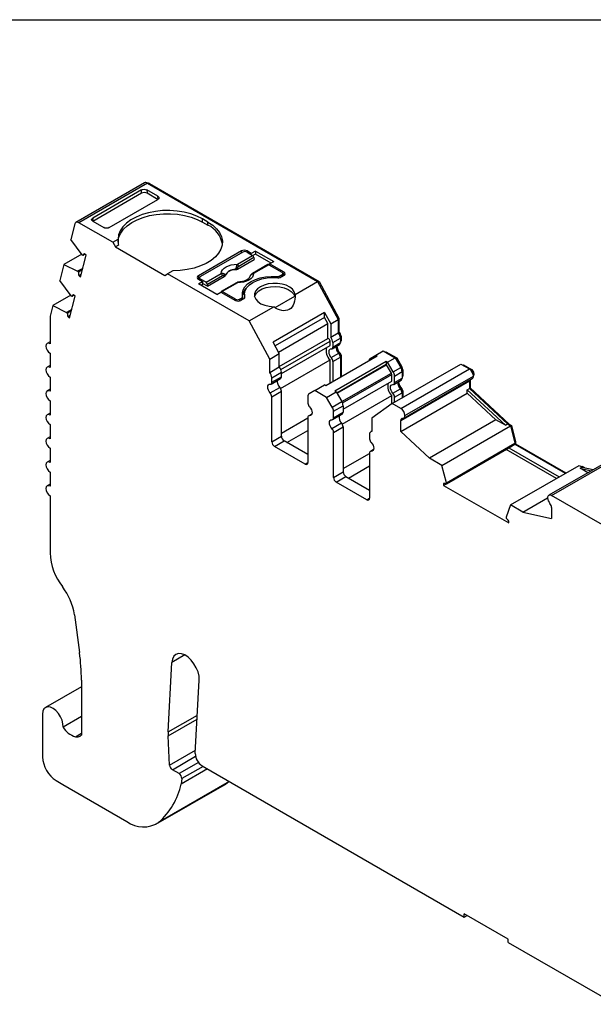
# Model space of a CAD drawing. Header units: millimetres. Extents: x 6 to 273, y 6 to 210.
# Tile 4 of 5: x 203 to 232, y 159 to 210. Entities that reach past the tile are written whole.
import ezdxf

# ---------------------------------------------------------------- set-up
doc = ezdxf.new("R2010")
doc.units = ezdxf.units.MM
doc.linetypes.add('SLD-Solid', pattern=[0])
doc.layers.add('TEXT', color=140, linetype='SLD-Solid', lineweight=25)

msp = doc.modelspace()

# ---------------------------------------------------------------- linework, layer by layer
for p, q in [((209.322, 201.135), (205.787, 199.094)), ((209.472, 201.12), (205.937, 199.079)), ((209.472, 201.12), (218.254, 196.051)), ((206.651, 199.157), (209.173, 200.613)), ((209.161, 200.769), (206.652, 199.32)), ((209.173, 200.613), (209.161, 200.769)), ((210.016, 200.439), (209.444, 200.769)), ((209.444, 200.769), (209.457, 200.613)), ((209.457, 200.613), (210.028, 200.283)), ((209.543, 201.079), (209.578, 201.1)), ((209.578, 201.1), (218.328, 196.049)), ((207.506, 198.827), (210.015, 200.275)), ((210.028, 200.283), (210.016, 200.439)), ((206.652, 199.32), (206.639, 199.15)), ((206.651, 199.157), (207.223, 198.827)), ((212.597, 199.112), (212.314, 199.276)), ((212.314, 199.112), (212.314, 199.276)), ((212.314, 199.112), (212.597, 198.949)), ((212.597, 198.949), (212.597, 199.112)), ((205.732, 199.016), (205.519, 198.22)), ((207.683, 198.072), (205.937, 199.079)), ((206.105, 197.425), (205.519, 198.22)), ((207.683, 198.072), (207.961, 198.232)), ((207.683, 198.072), (207.824, 197.827)), ((207.976, 197.914), (207.824, 197.827)), ((207.824, 197.827), (210.37, 196.357)), ((214.329, 197.622), (212.102, 196.337)), ((214.329, 197.52), (214.329, 197.622)), ((214.831, 197.496), (214.612, 197.622)), ((214.612, 197.622), (214.612, 197.561)), ((215.043, 197.618), (214.831, 197.496)), ((215.043, 197.618), (215.991, 197.071)), ((215.043, 197.618), (215.043, 197.455)), ((206.086, 197.45), (205.171, 196.922)), ((206.017, 196.277), (206.319, 197.404)), ((206.146, 197.389), (206.105, 197.425)), ((206.261, 197.455), (206.146, 197.389)), ((206.319, 197.404), (206.235, 197.479)), ((214.4, 197.561), (212.208, 196.296)), ((214.113, 196.687), (214.978, 197.187)), ((214.114, 196.94), (214.901, 197.395)), ((214.971, 197.279), (214.184, 196.825)), ((214.612, 197.561), (214.901, 197.395)), ((214.831, 197.435), (214.831, 197.496)), ((215.043, 197.455), (214.918, 197.383)), ((214.971, 197.279), (214.978, 197.187)), ((215.85, 196.99), (215.043, 197.455)), ((215.779, 196.949), (215.991, 197.071)), ((205.171, 196.922), (204.951, 196.103)), ((205.171, 196.922), (205.876, 196.572)), ((206.136, 196.722), (205.876, 196.572)), ((205.876, 196.572), (205.917, 196.535)), ((206.117, 196.651), (205.917, 196.535)), ((210.789, 196.599), (210.511, 196.439)), ((215.688, 196.916), (214.9, 196.462)), ((215.738, 196.912), (214.95, 196.457)), ((215.738, 196.912), (216.415, 196.52)), ((216.521, 196.52), (215.779, 196.949)), ((215.779, 196.888), (215.779, 196.949)), ((205.538, 195.308), (204.951, 196.103)), ((204.951, 196.103), (204.951, 196.103)), ((205.933, 196.352), (206.056, 196.423)), ((205.933, 196.352), (206.017, 196.277)), ((210.37, 196.357), (210.511, 196.439)), ((214.718, 194.01), (210.511, 196.439)), ((212.102, 196.337), (212.102, 196.173)), ((212.164, 196.209), (212.102, 196.173)), ((212.102, 196.173), (212.321, 196.047)), ((212.109, 195.924), (212.321, 196.047)), ((212.164, 196.235), (212.164, 196.137)), ((212.497, 196.007), (212.208, 196.173)), ((212.208, 196.173), (212.208, 196.112)), ((212.321, 196.047), (212.321, 195.884)), ((212.497, 196.007), (213.284, 196.461)), ((213.354, 196.346), (212.567, 195.891)), ((212.574, 195.799), (213.439, 196.298)), ((216.14, 196.248), (216.14, 196.304)), ((216.309, 196.337), (216.415, 196.398)), ((216.309, 196.337), (216.309, 196.249)), ((216.521, 196.357), (216.38, 196.275)), ((216.415, 196.296), (216.415, 196.398)), ((216.459, 196.321), (216.459, 196.459)), ((216.521, 196.357), (216.459, 196.393)), ((216.521, 196.357), (216.521, 196.52)), ((217.092, 195.38), (218.254, 196.051)), ((218.254, 196.051), (219.315, 194.082)), ((218.272, 196.016), (218.328, 196.049)), ((218.328, 196.049), (219.351, 194.153)), ((213.057, 195.377), (212.109, 195.924)), ((212.321, 195.884), (212.25, 195.843)), ((212.574, 195.799), (212.321, 195.945)), ((212.574, 195.799), (212.567, 195.891)), ((214.071, 195.983), (213.283, 195.529)), ((214.121, 195.978), (213.333, 195.524)), ((205.519, 195.333), (204.604, 194.805)), ((205.45, 194.16), (205.752, 195.287)), ((205.579, 195.271), (205.538, 195.308)), ((205.694, 195.338), (205.579, 195.271)), ((205.752, 195.287), (205.668, 195.362)), ((213.057, 195.377), (213.269, 195.5)), ((213.269, 195.5), (214.011, 195.071)), ((214.011, 195.132), (213.333, 195.524)), ((214.011, 195.071), (214.011, 195.132)), ((214.223, 195.132), (214.329, 195.194)), ((214.223, 195.132), (214.223, 195.045)), ((214.436, 195.153), (214.294, 195.071)), ((214.329, 195.092), (214.329, 195.194)), ((214.388, 195.125), (214.388, 195.275)), ((214.473, 195.388), (214.473, 195.224)), ((214.473, 195.224), (214.475, 195.185)), ((214.492, 195.217), (214.492, 195.253)), ((216.064, 194.696), (217.08, 195.282)), ((204.604, 194.805), (204.458, 194.263)), ((204.604, 194.805), (205.309, 194.454)), ((205.569, 194.605), (205.309, 194.454)), ((205.55, 194.533), (205.35, 194.418)), ((214.718, 194.01), (215.986, 194.742)), ((204.451, 194.203), (204.451, 192.833)), ((205.309, 194.454), (205.35, 194.418)), ((205.366, 194.235), (205.489, 194.306)), ((205.366, 194.235), (205.45, 194.16)), ((215.78, 192.041), (214.718, 194.01)), ((218.612, 194.44), (215.961, 192.909)), ((218.612, 194.197), (216.061, 192.724)), ((218.612, 194.44), (218.927, 193.857)), ((218.612, 194.197), (218.612, 194.44)), ((218.785, 193.876), (218.612, 194.197)), ((218.927, 193.857), (219.315, 194.082)), ((219.295, 194.12), (219.351, 194.153)), ((219.315, 194.082), (219.315, 193.397)), ((219.351, 194.153), (219.351, 193.443)), ((216.234, 192.403), (218.785, 193.876)), ((218.785, 193.107), (218.785, 193.876)), ((218.927, 193.857), (218.927, 193.172)), ((216.275, 191.658), (218.785, 193.107)), ((218.927, 193.172), (219.315, 193.397)), ((219.037, 192.894), (219.426, 193.118)), ((219.315, 193.423), (219.351, 193.443)), ((219.416, 193.195), (219.461, 193.22)), ((219.426, 193.118), (219.426, 192.891)), ((219.461, 193.22), (219.461, 192.993)), ((204.451, 192.934), (204.301, 192.848)), ((216.275, 192.327), (215.961, 192.909)), ((216.354, 191.508), (218.895, 192.975)), ((216.385, 191.299), (218.895, 192.748)), ((218.895, 192.748), (218.895, 192.975)), ((218.995, 192.575), (219.384, 192.799)), ((219.037, 192.894), (219.037, 192.666)), ((219.037, 192.666), (219.426, 192.891)), ((219.426, 192.972), (219.461, 192.993)), ((219.426, 192.939), (219.44, 192.947)), ((204.451, 192.343), (204.451, 191.608)), ((215.78, 192.041), (216.275, 192.327)), ((215.78, 191.356), (215.78, 192.041)), ((216.275, 191.641), (216.275, 192.327)), ((216.344, 190.526), (218.895, 191.999)), ((221.323, 192.197), (218.671, 190.666)), ((218.895, 190.796), (218.895, 191.999)), ((218.952, 192.117), (219.341, 192.341)), ((219.037, 191.918), (219.426, 192.142)), ((219.364, 192.312), (219.418, 192.344)), ((219.413, 192.217), (219.461, 192.244)), ((219.426, 192.142), (219.426, 191.102)), ((219.461, 192.244), (219.461, 191.122)), ((220.96, 192.07), (221.252, 192.238)), ((221.252, 192.238), (221.641, 192.463)), ((221.252, 192.238), (221.323, 192.197)), ((221.641, 192.463), (222.254, 192.109)), ((221.741, 192.405), (221.776, 192.425)), ((221.776, 192.425), (222.331, 192.105)), ((221.865, 191.884), (222.254, 192.109)), ((222.254, 192.109), (222.545, 191.604)), ((222.275, 192.073), (222.331, 192.105)), ((222.331, 192.105), (222.601, 191.636)), ((204.451, 191.71), (204.301, 191.623)), ((215.78, 191.356), (216.275, 191.641)), ((219.037, 191.918), (219.037, 190.878)), ((221.794, 191.925), (219.143, 190.394)), ((221.794, 191.762), (219.249, 190.292)), ((219.255, 190.282), (221.806, 191.755)), ((221.794, 191.925), (221.794, 191.762)), ((221.865, 191.884), (221.794, 191.925)), ((221.806, 191.755), (221.794, 191.762)), ((222.056, 191.322), (221.806, 191.755)), ((222.156, 191.379), (221.865, 191.884)), ((222.105, 189.745), (225.641, 191.786)), ((222.156, 191.379), (222.545, 191.604)), ((222.544, 189.492), (226.079, 191.533)), ((222.545, 191.604), (222.601, 191.636)), ((222.598, 191.471), (222.643, 191.497)), ((222.643, 191.497), (222.643, 191.156)), ((225.641, 191.786), (226.079, 191.533)), ((225.743, 191.727), (225.778, 191.748)), ((225.778, 191.748), (226.185, 191.513)), ((226.141, 191.487), (226.185, 191.513)), ((204.451, 191.118), (204.451, 190.383)), ((215.849, 190.758), (216.344, 191.044)), ((215.89, 191.077), (216.385, 191.363)), ((215.89, 190.85), (216.385, 191.135)), ((215.89, 190.85), (215.89, 191.077)), ((216.385, 191.135), (216.385, 191.363)), ((219.505, 189.849), (222.056, 191.322)), ((219.536, 189.785), (222.077, 191.252)), ((222.077, 190.911), (222.077, 191.252)), ((222.219, 191.17), (222.608, 191.395)), ((222.219, 190.829), (222.219, 191.17)), ((222.219, 190.829), (222.608, 191.054)), ((222.608, 191.395), (222.608, 191.054)), ((222.608, 191.135), (222.643, 191.156)), ((222.608, 191.102), (222.622, 191.11)), ((222.694, 188.997), (226.229, 191.038)), ((222.756, 189.13), (226.291, 191.171)), ((226.115, 190.972), (226.115, 190.564)), ((226.281, 191.247), (226.327, 191.273)), ((204.451, 190.485), (204.301, 190.398)), ((215.805, 190.3), (216.3, 190.586)), ((218.105, 190.422), (218.6, 190.707)), ((218.671, 190.666), (218.6, 190.707)), ((219.567, 189.462), (222.077, 190.911)), ((222.134, 190.28), (222.523, 190.504)), ((222.177, 190.738), (222.566, 190.962)), ((222.544, 188.883), (226.079, 190.924)), ((222.546, 190.475), (222.6, 190.507)), ((225.973, 190.461), (226.079, 190.522)), ((225.973, 190.29), (225.973, 190.461)), ((225.973, 190.461), (227.935, 188.635)), ((226.079, 190.924), (226.079, 190.522)), ((226.079, 190.544), (226.115, 190.564)), ((226.079, 190.522), (228.041, 188.696)), ((226.115, 190.564), (228.136, 188.682)), ((215.89, 190.101), (216.385, 190.387)), ((215.89, 187.781), (215.89, 190.101)), ((216.385, 188.067), (216.385, 190.387)), ((217.752, 190.116), (217.752, 189.775)), ((218.105, 190.422), (217.814, 190.253)), ((218.718, 190.068), (218.105, 190.422)), ((218.718, 190.068), (219.213, 190.353)), ((219.01, 189.563), (218.718, 190.068)), ((219.143, 190.394), (219.213, 190.353)), ((219.213, 190.353), (219.505, 189.849)), ((219.526, 188.69), (222.077, 190.163)), ((222.077, 189.726), (222.077, 190.163)), ((222.219, 190.081), (222.608, 190.305)), ((222.219, 189.811), (222.219, 190.081)), ((222.544, 188.31), (225.973, 190.29)), ((222.595, 190.38), (222.643, 190.408)), ((222.608, 190.305), (222.608, 190.035)), ((222.643, 190.408), (222.643, 190.056)), ((225.973, 190.29), (227.452, 188.913)), ((204.451, 189.894), (204.451, 189.159)), ((219.01, 189.563), (219.505, 189.849)), ((219.072, 189.354), (219.567, 189.639)), ((219.567, 189.639), (219.567, 189.299)), ((222.105, 189.745), (221.044, 189.002)), ((222.544, 189.492), (222.105, 189.745)), ((204.451, 189.26), (204.301, 189.173)), ((216.385, 188.23), (217.752, 189.019)), ((217.752, 189.027), (217.752, 186.706)), ((217.954, 189.211), (217.793, 189.118)), ((217.837, 189.127), (217.946, 189.191)), ((219.031, 188.921), (219.526, 189.207)), ((219.072, 189.013), (219.072, 189.354)), ((219.072, 189.013), (219.567, 189.299)), ((221.044, 189.002), (221.044, 188.317)), ((204.451, 188.669), (204.451, 187.934)), ((218.987, 188.463), (219.482, 188.749)), ((219.072, 188.264), (219.567, 188.55)), ((219.567, 188.55), (219.567, 186.23)), ((222.544, 188.31), (222.544, 188.883)), ((227.452, 188.913), (224.023, 186.934)), ((224.665, 186.563), (228.2, 188.604)), ((227.935, 188.635), (227.452, 188.913)), ((227.935, 188.635), (228.041, 188.696)), ((228.041, 188.696), (228.2, 188.604)), ((228.101, 188.661), (228.136, 188.682)), ((228.136, 188.682), (228.256, 188.613)), ((228.2, 188.604), (228.43, 187.701)), ((228.205, 188.583), (228.256, 188.613)), ((228.256, 188.613), (228.465, 187.789)), ((204.451, 188.035), (204.301, 187.949)), ((215.89, 187.781), (216.385, 188.067)), ((216.668, 187.74), (217.752, 188.366)), ((219.072, 185.944), (219.072, 188.264)), ((220.934, 188.166), (220.934, 187.938)), ((221.044, 188.331), (220.996, 188.303)), ((222.544, 188.31), (224.023, 186.934)), ((204.451, 187.444), (204.451, 186.709)), ((216.031, 187.536), (216.526, 187.822)), ((217.61, 186.625), (216.031, 187.536)), ((217.752, 187.114), (216.526, 187.822)), ((224.895, 185.66), (228.43, 187.701)), ((224.895, 185.611), (228.112, 187.468)), ((228.112, 187.468), (228.43, 187.652)), ((228.112, 187.468), (230.707, 185.97)), ((228.415, 187.76), (228.465, 187.789)), ((228.43, 187.701), (228.43, 187.652)), ((228.43, 187.652), (228.465, 187.672)), ((228.43, 187.652), (231.025, 186.153)), ((228.465, 187.789), (228.465, 187.672)), ((228.465, 187.672), (231.06, 186.174)), ((219.567, 186.393), (220.934, 187.182)), ((220.934, 187.19), (220.934, 184.869)), ((221.136, 187.374), (220.975, 187.281)), ((221.019, 187.29), (221.128, 187.354)), ((224.665, 186.563), (224.023, 186.934)), ((224.753, 185.529), (227.97, 187.386)), ((230.565, 185.888), (227.97, 187.386)), ((227.97, 187.386), (227.97, 187.386)), ((233.708, 187.058), (230.172, 185.017)), ((230.322, 185.002), (233.858, 187.043)), ((204.451, 186.81), (204.301, 186.724)), ((217.61, 186.625), (217.752, 186.706)), ((219.85, 185.903), (220.934, 186.529)), ((224.895, 185.66), (224.665, 186.563)), ((228.199, 184.522), (231.735, 186.563)), ((231.735, 186.563), (231.894, 186.471)), ((231.788, 186.41), (231.894, 186.471)), ((232.187, 186.18), (231.788, 186.41)), ((231.788, 186.41), (232.363, 186.282)), ((231.856, 186.493), (231.891, 186.514)), ((231.891, 186.514), (232.01, 186.445)), ((231.894, 186.471), (232.469, 186.343)), ((204.451, 186.219), (204.451, 185.484)), ((219.072, 185.944), (219.567, 186.23)), ((219.213, 185.699), (219.708, 185.985)), ((219.708, 185.985), (220.934, 185.277)), ((204.451, 185.586), (204.301, 185.499)), ((220.792, 184.788), (219.213, 185.699)), ((224.753, 185.629), (224.753, 185.529)), ((224.753, 185.529), (228.111, 183.59)), ((224.895, 185.611), (224.895, 185.66)), ((204.451, 184.994), (204.451, 182.042)), ((220.792, 184.788), (220.934, 184.869)), ((228.842, 184.151), (230.11, 184.883)), ((234.899, 182.359), (230.322, 185.002)), ((228.199, 184.522), (227.97, 183.884)), ((228.842, 184.151), (228.199, 184.522)), ((230.322, 184.393), (230.322, 183.82)), ((227.97, 183.884), (227.97, 183.835)), ((228.842, 184.151), (230.322, 183.82)), ((228.111, 183.59), (228.111, 183.691)), ((205.709, 178.856), (205.973, 176.902)), ((211.398, 176.78), (210.734, 176.397)), ((210.541, 172.811), (210.734, 176.397)), ((206.071, 175.486), (206.071, 172.644)), ((211.943, 171.704), (212.146, 175.484)), ((206.071, 175.14), (204.219, 174.071)), ((204.064, 173.727), (204.064, 171.523)), ((206.071, 173.61), (205.122, 173.062)), ((210.541, 172.811), (212.049, 173.681)), ((210.542, 172.61), (212.038, 173.473)), ((205.765, 172.566), (206.071, 172.743)), ((210.621, 171.099), (210.542, 172.61)), ((210.621, 171.099), (211.951, 171.867)), ((210.762, 170.865), (211.957, 171.554)), ((212.106, 171.241), (211.108, 170.665)), ((211.108, 170.665), (210.762, 170.865)), ((212.578, 170.905), (211.22, 170.121)), ((212.348, 171.037), (211.249, 170.403)), ((212.295, 171.068), (225.816, 163.262)), ((204.771, 170.298), (205.106, 170.105)), ((213.587, 170.183), (210.051, 168.142)), ((211.249, 170.403), (211.22, 170.121)), ((213.45, 170.087), (213.587, 170.183)), ((213.587, 170.183), (213.684, 170.266)), ((205.106, 170.105), (208.414, 168.195)), ((209.914, 168.046), (213.45, 170.087)), ((228.079, 162.119), (225.816, 163.426)), ((225.816, 163.262), (225.816, 163.426)), ((225.816, 163.262), (225.958, 163.344)), ((228.079, 161.956), (228.079, 162.119)), ((228.079, 161.956), (233.612, 158.762))]:
    msp.add_line(p, q)
at = {"flags": 128}
for points in [[(212.314, 199.276), (212.03, 199.417), (211.713, 199.533), (211.369, 199.621), (211.007, 199.679), (210.635, 199.705), (210.259, 199.7), (209.889, 199.662), (209.533, 199.594), (209.198, 199.497), (208.891, 199.372), (208.619, 199.222), (208.389, 199.051), (208.204, 198.862), (208.07, 198.66), (207.988, 198.448), (207.961, 198.232)], [(205.937, 199.079), (205.902, 199.096), (205.869, 199.106), (205.837, 199.108), (205.808, 199.103), (205.782, 199.091), (205.76, 199.072), (205.744, 199.047), (205.732, 199.016)], [(207.961, 198.071), (207.963, 198.127), (208.003, 198.339), (208.097, 198.545), (208.24, 198.741), (208.432, 198.924), (208.667, 199.088), (208.94, 199.231), (209.247, 199.35), (209.58, 199.442), (209.932, 199.505), (210.297, 199.538), (210.666, 199.541), (211.032, 199.513), (211.387, 199.454), (211.724, 199.366), (212.035, 199.252), (212.314, 199.112)], [(212.597, 199.112), (212.842, 198.948), (213.043, 198.765), (213.195, 198.567), (213.295, 198.358), (213.341, 198.143), (213.331, 197.926), (213.267, 197.713), (213.149, 197.507), (212.98, 197.313), (212.763, 197.136), (212.504, 196.98), (212.208, 196.846), (211.881, 196.74), (211.53, 196.662), (211.164, 196.615), (210.789, 196.599)], [(213.284, 196.461), (213.3, 196.554), (213.348, 196.644), (213.425, 196.727), (213.528, 196.799), (213.654, 196.859), (213.797, 196.903), (213.952, 196.931), (214.114, 196.94)], [(214.007, 196.655), (214.006, 196.664), (214.006, 196.67)], [(214.11, 196.752), (214.112, 196.716), (214.113, 196.687)], [(213.439, 196.298), (213.436, 196.334), (213.433, 196.362)], [(213.493, 196.374), (213.494, 196.366), (213.494, 196.36)], [(214.95, 196.457), (214.934, 196.364), (214.886, 196.274), (214.81, 196.191), (214.706, 196.119), (214.581, 196.059), (214.438, 196.015), (214.282, 195.988), (214.121, 195.978)], [(214.386, 195.292), (214.372, 195.457), (214.411, 195.621), (214.502, 195.779), (214.641, 195.923), (214.824, 196.051), (215.045, 196.157), (215.296, 196.237), (215.568, 196.29), (215.853, 196.312), (216.14, 196.304)], [(214.492, 195.253), (214.474, 195.415), (214.51, 195.577), (214.597, 195.732), (214.733, 195.874), (214.913, 196), (215.13, 196.104), (215.377, 196.182), (215.646, 196.233), (215.926, 196.253), (216.207, 196.243)], [(214.792, 196.365), (214.792, 196.365), (214.793, 196.366), (214.795, 196.365), (214.798, 196.364)], [(217.092, 195.38), (217.051, 195.518), (216.957, 195.646), (216.815, 195.758), (216.633, 195.849), (216.419, 195.913), (216.185, 195.947), (215.944, 195.95), (215.708, 195.921), (215.49, 195.862), (215.302, 195.775), (215.152, 195.666), (215.049, 195.54), (214.999, 195.404), (215.004, 195.265), (215.063, 195.13), (215.174, 195.007), (215.332, 194.902), (215.526, 194.819), (215.748, 194.765), (215.986, 194.742)], [(215.004, 195.265), (215.017, 195.309), (215.094, 195.441), (215.221, 195.56), (215.392, 195.659), (215.597, 195.732), (215.827, 195.776), (216.067, 195.789), (216.307, 195.77), (216.532, 195.72), (216.732, 195.641), (216.895, 195.538), (217.013, 195.417), (217.08, 195.282)], [(213.333, 195.524), (213.32, 195.53), (213.308, 195.533), (213.296, 195.533), (213.286, 195.53), (213.277, 195.524), (213.27, 195.515), (213.265, 195.503), (213.264, 195.497)], [(204.451, 192.833), (204.37, 192.861), (204.301, 192.848), (204.255, 192.795), (204.239, 192.711), (204.255, 192.607), (204.301, 192.501), (204.37, 192.409), (204.451, 192.343)], [(218.952, 192.566), (218.9, 192.558), (218.859, 192.529), (218.833, 192.479), (218.824, 192.415), (218.833, 192.339), (218.859, 192.26), (218.9, 192.184), (218.952, 192.117)], [(204.451, 191.608), (204.37, 191.636), (204.301, 191.623), (204.255, 191.57), (204.239, 191.486), (204.255, 191.383), (204.301, 191.277), (204.37, 191.184), (204.451, 191.118)], [(215.805, 190.3), (215.753, 190.367), (215.713, 190.444), (215.687, 190.523), (215.678, 190.598), (215.687, 190.663), (215.713, 190.712), (215.753, 190.742), (215.805, 190.749)], [(222.134, 190.28), (222.082, 190.347), (222.041, 190.423), (222.015, 190.502), (222.006, 190.578), (222.015, 190.642), (222.041, 190.692), (222.082, 190.721), (222.134, 190.729)], [(226.082, 190.953), (226.081, 190.947), (226.079, 190.924)], [(204.451, 190.383), (204.37, 190.412), (204.301, 190.398), (204.255, 190.345), (204.239, 190.261), (204.255, 190.158), (204.301, 190.052), (204.37, 189.959), (204.451, 189.894)], [(217.837, 189.576), (217.889, 189.509), (217.929, 189.433), (217.955, 189.353), (217.964, 189.278), (217.955, 189.213), (217.929, 189.164), (217.889, 189.135), (217.837, 189.127)], [(204.451, 189.159), (204.37, 189.187), (204.301, 189.173), (204.255, 189.121), (204.239, 189.036), (204.255, 188.933), (204.301, 188.827), (204.37, 188.734), (204.451, 188.669)], [(218.987, 188.463), (218.935, 188.53), (218.894, 188.607), (218.869, 188.686), (218.86, 188.761), (218.869, 188.826), (218.894, 188.875), (218.935, 188.905), (218.987, 188.912)], [(204.451, 187.934), (204.37, 187.962), (204.301, 187.949), (204.255, 187.896), (204.239, 187.811), (204.255, 187.708), (204.301, 187.602), (204.37, 187.509), (204.451, 187.444)], [(221.019, 187.739), (221.071, 187.672), (221.111, 187.596), (221.137, 187.517), (221.146, 187.441), (221.137, 187.377), (221.111, 187.327), (221.071, 187.298), (221.019, 187.29)], [(204.451, 186.709), (204.37, 186.737), (204.301, 186.724), (204.255, 186.671), (204.239, 186.586), (204.255, 186.483), (204.301, 186.377), (204.37, 186.285), (204.451, 186.219)], [(204.451, 185.484), (204.37, 185.512), (204.301, 185.499), (204.255, 185.446), (204.239, 185.362), (204.255, 185.259), (204.301, 185.153), (204.37, 185.06), (204.451, 184.994)], [(212.146, 175.484), (212.136, 175.687), (212.085, 175.904), (211.997, 176.123), (211.876, 176.332), (211.73, 176.518), (211.568, 176.671), (211.397, 176.781), (211.23, 176.842), (211.074, 176.851), (210.94, 176.807), (210.835, 176.712), (210.765, 176.573), (210.734, 176.397)], [(205.122, 173.062), (205.116, 173.23), (205.072, 173.411), (204.993, 173.594), (204.886, 173.764), (204.758, 173.909), (204.618, 174.019), (204.476, 174.087), (204.343, 174.106), (204.228, 174.076), (204.139, 173.998), (204.083, 173.879), (204.064, 173.727)]]:
    msp.add_lwpolyline(points, dxfattribs=at)
for centre, radius, start, end in [((209.384, 200.996), 0.152, 54.6724, 114.0171), ((209.519, 201.017), 0.102, 54.3468, 109.6073), ((212.06, 197.766), 1.3, 9.9292, 65.5864), ((214.471, 197.35), 0.307, 62.6098, 117.3902), ((214.506, 197.357), 0.231, 62.6097, 117.3903), ((206.313, 197.313), 0.183, 115.1262, 155.5999), ((214.817, 197.264), 0.155, 5.689, 57.1991), ((213.995, 196.098), 0.573, 88.8448, 151.1498), ((213.995, 196.084), 0.571, 88.8136, 151.181), ((213.787, 196.37), 0.5, 49.8822, 58.7426), ((214.03, 196.81), 0.155, 5.689, 57.1991), ((215.708, 196.871), 0.0498, 54.0182, 114.6714), ((206.458, 196.49), 0.543, 175.1886, 194.6786), ((212.133, 196.255), 0.0873, 110.7831, 249.2167), ((212.231, 196.235), 0.0655, 110.7834, 249.2166), ((213.2, 196.33), 0.155, 5.689, 57.1991), ((213.325, 196.408), 0.118, 336.668, 18.1748), ((214.921, 196.417), 0.0497, 54.016, 114.6959), ((216.17, 196.602), 0.3, 264.1493, 297.6352), ((216.24, 196.542), 0.301, 263.6693, 297.5976), ((216.392, 196.459), 0.0655, 290.7834, 69.2166), ((216.49, 196.439), 0.0873, 290.7834, 69.2166), ((212.413, 195.876), 0.155, 5.689, 57.1991), ((214.092, 195.939), 0.0484, 53.1027, 115.5868), ((215.04, 195.209), 0.675, 133.914, 169.1468), ((205.745, 195.196), 0.183, 115.1262, 155.5999), ((214.117, 195.337), 0.231, 242.6097, 297.3903), ((214.153, 195.344), 0.307, 242.6097, 297.3903), ((214.294, 195.279), 0.0925, 292.3205, 7.6742), ((214.401, 195.238), 0.0919, 292.1145, 9.0942), ((204.681, 194.205), 0.23, 165.5734, 180.5105), ((205.891, 194.372), 0.543, 175.1882, 194.6783), ((218.767, 192.98), 0.128, 357.891, 82.031), ((218.575, 192.872), 0.462, 2.6816, 40.481), ((218.964, 193.097), 0.462, 2.6816, 40.481), ((219.148, 193.204), 0.313, 2.9317, 49.656), ((219.319, 192.467), 0.631, 163.8912, 227.8164), ((218.953, 192.651), 0.0853, 269.3919, 10.3655), ((219.61, 192.629), 0.395, 168.7921, 226.9559), ((219.878, 192.776), 0.631, 184.995, 223.2821), ((219.327, 192.88), 0.0995, 305.3056, 6.0066), ((219.411, 192.988), 0.0497, 305.3056, 6.0066), ((218.726, 191.903), 0.311, 2.8262, 43.4312), ((219.115, 192.127), 0.311, 2.8262, 43.4312), ((219.305, 192.237), 0.156, 2.8263, 43.4312), ((221.043, 191.952), 0.144, 125.0293, 179.621), ((215.923, 191.341), 0.462, 2.6816, 40.481), ((222.175, 191.38), 0.433, 1.9565, 31.1437), ((222.354, 191.487), 0.289, 1.9565, 31.1437), ((225.83, 191.144), 0.462, 3.3118, 57.3419), ((226.019, 191.253), 0.309, 3.6632, 57.3174), ((215.429, 191.056), 0.462, 2.6816, 40.481), ((216.286, 191.125), 0.0995, 305.3056, 6.0066), ((221.933, 191.247), 0.144, 1.9565, 31.1438), ((221.786, 191.155), 0.433, 1.9565, 31.1437), ((222.509, 191.043), 0.0995, 305.3055, 6.0066), ((222.593, 191.151), 0.0497, 305.3055, 6.0066), ((226.145, 191.158), 0.147, 304.9756, 4.8118), ((226.226, 191.267), 0.101, 309.7322, 3.3504), ((215.806, 190.834), 0.0853, 269.3919, 10.3655), ((216.569, 190.874), 0.395, 168.7921, 226.9559), ((216.074, 190.372), 0.311, 2.8262, 43.4312), ((222.501, 190.63), 0.631, 163.8912, 227.8164), ((222.135, 190.814), 0.0853, 269.3919, 10.3654), ((222.792, 190.793), 0.395, 168.7921, 226.9559), ((223.06, 190.939), 0.631, 184.995, 223.2821), ((222.297, 190.29), 0.311, 2.8262, 43.4312), ((222.487, 190.4), 0.156, 2.8262, 43.4312), ((215.579, 190.086), 0.311, 2.8262, 43.4312), ((217.902, 190.131), 0.151, 125.698, 185.6204), ((221.908, 190.066), 0.311, 2.8262, 43.4312), ((218.063, 189.79), 0.311, 182.8262, 223.4312), ((218.639, 189.339), 0.433, 1.9565, 31.1437), ((219.134, 189.625), 0.433, 1.9565, 31.1437), ((222.294, 189.103), 0.462, 3.3118, 57.3419), ((217.836, 189.042), 0.0853, 89.3919, 190.3655), ((218.988, 188.997), 0.0853, 269.3919, 10.3654), ((219.751, 189.037), 0.395, 168.7921, 226.9559), ((219.468, 189.288), 0.0995, 305.3055, 6.0066), ((222.628, 188.898), 0.0853, 89.3919, 190.3656), ((222.631, 189.11), 0.127, 268.9987, 8.9426), ((218.761, 188.249), 0.311, 2.8262, 43.4312), ((219.256, 188.535), 0.311, 2.8262, 43.4312), ((216.692, 188.081), 0.307, 182.6056, 237.3945), ((221.063, 188.187), 0.131, 98.3858, 189.5016), ((221.245, 187.953), 0.311, 182.8262, 223.4312), ((216.197, 187.795), 0.307, 182.6055, 237.3945), ((221.018, 187.205), 0.0853, 89.3918, 190.3654), ((217.665, 186.692), 0.0873, 230.7968, 9.2141), ((219.379, 185.958), 0.307, 182.6055, 237.3945), ((219.874, 186.244), 0.307, 182.6055, 237.3945), ((224.791, 185.375), 0.258, 66.2735, 98.4316), ((220.847, 184.855), 0.0873, 230.7968, 9.2141), ((230.239, 184.901), 0.13, 50.5335, 187.5166), ((230.579, 184.914), 0.47, 183.5811, 223.3478), ((230.011, 184.377), 0.311, 2.826, 43.4314), ((227.531, 183.264), 0.72, 36.3626, 52.4858), ((207.488, 182.176), 3.04, 182.5169, 217.9243), ((202.535, 178.36), 3.213, 8.8887, 37.3196), ((195.452, 175.458), 10.619, 0.1524, 7.8179), ((206.054, 173.605), 1.079, 210.2544, 254.4541), ((212.427, 172.712), 1.889, 177.0143, 183.1154), ((212.703, 171.71), 0.761, 180.4191, 237.5877), ((205.599, 171.593), 1.537, 182.6055, 237.3945), ((210.93, 171.126), 0.31, 184.8352, 237.2443), ((210.948, 170.411), 0.301, 358.5088, 57.794), ((207.614, 170.915), 3.692, 311.3038, 347.574), ((209.27, 169.331), 1.422, 232.9848, 303.2903)]:
    msp.add_arc(centre, radius, start, end)
for points, knots in [([(209.161, 200.769), (209.194, 200.788), (209.247, 200.803), (209.358, 200.803), (209.411, 200.788), (209.444, 200.769)], [0, 0, 0, 0, 0.5, 0.5, 1, 1, 1, 1]), ([(209.173, 200.613), (209.207, 200.632), (209.26, 200.647), (209.37, 200.647), (209.423, 200.632), (209.457, 200.613)], [0, 0, 0, 0, 0.5, 0.5, 1, 1, 1, 1]), ([(210.016, 200.439), (210.049, 200.42), (210.074, 200.389), (210.074, 200.325), (210.049, 200.295), (210.015, 200.275)], [0, 0, 0, 0, 0.5, 0.5, 1, 1, 1, 1]), ([(206.651, 199.157), (206.618, 199.176), (206.593, 199.207), (206.593, 199.27), (206.618, 199.301), (206.652, 199.32)], [0, 0, 0, 0, 0.5, 0.5, 1, 1, 1, 1]), ([(207.506, 198.827), (207.473, 198.808), (207.42, 198.793), (207.309, 198.793), (207.256, 198.807), (207.223, 198.827)], [0, 0, 0, 0, 0.5, 0.5, 1, 1, 1, 1]), ([(214.11, 196.752), (214.098, 196.74), (214.068, 196.71), (214.029, 196.685), (214.006, 196.67)], [0, 0, 0, 0, 0.389276, 1, 1, 1, 1]), ([(214.007, 196.655), (214.013, 196.656), (214.019, 196.657), (214.026, 196.658), (214.032, 196.659), (214.038, 196.66), (214.044, 196.661), (214.05, 196.663), (214.056, 196.664), (214.062, 196.666), (214.065, 196.667), (214.067, 196.668), (214.07, 196.669), (214.076, 196.67), (214.081, 196.672), (214.087, 196.675), (214.089, 196.676), (214.092, 196.677), (214.094, 196.678), (214.101, 196.681), (214.107, 196.684), (214.113, 196.687)], [0, 0, 0, 0, 0.0000193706, 0.0000193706, 0.0000193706, 0.0000387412, 0.0000387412, 0.0000387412, 0.0000581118, 0.0000581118, 0.0000581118, 0.0000677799, 0.0000677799, 0.0000677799, 0.0000871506, 0.0000871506, 0.0000871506, 0.0000968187, 0.0000968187, 0.0000968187, 0.0001214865, 0.0001214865, 0.0001214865, 0.0001214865]), ([(213.284, 196.461), (213.298, 196.464), (213.326, 196.471), (213.367, 196.47), (213.405, 196.463), (213.427, 196.451), (213.437, 196.445)], [0, 0, 0, 0, 0.251221, 0.500849, 0.763425, 1, 1, 1, 1]), ([(213.437, 196.445), (213.444, 196.44), (213.461, 196.427), (213.482, 196.403), (213.489, 196.384), (213.493, 196.374)], [0, 0, 0, 0, 0.265902, 0.599333, 1, 1, 1, 1]), ([(213.439, 196.298), (213.444, 196.301), (213.448, 196.304), (213.452, 196.307), (213.456, 196.309), (213.46, 196.312), (213.464, 196.316), (213.467, 196.319), (213.471, 196.322), (213.474, 196.325), (213.475, 196.327), (213.477, 196.328), (213.478, 196.33), (213.481, 196.333), (213.483, 196.337), (213.486, 196.34), (213.487, 196.342), (213.488, 196.344), (213.489, 196.346), (213.491, 196.35), (213.493, 196.355), (213.494, 196.36)], [0, 0, 0, 0, 0.0000193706, 0.0000193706, 0.0000193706, 0.0000387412, 0.0000387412, 0.0000387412, 0.0000581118, 0.0000581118, 0.0000581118, 0.00006778, 0.00006778, 0.00006778, 0.0000871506, 0.0000871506, 0.0000871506, 0.0000968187, 0.0000968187, 0.0000968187, 0.0001214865, 0.0001214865, 0.0001214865, 0.0001214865]), ([(214.745, 196.271), (214.742, 196.26), (214.734, 196.237), (214.684, 196.179), (214.593, 196.116), (214.463, 196.063), (214.32, 196.027), (214.219, 196.021), (214.175, 196.018)], [0, 0, 0, 0, 0.145119, 0.313868, 0.494125, 0.673466, 0.855275, 1, 1, 1, 1]), ([(214.798, 196.364), (214.79, 196.355), (214.773, 196.334), (214.752, 196.295), (214.745, 196.263), (214.741, 196.246)], [0, 0, 0, 0, 0.265902, 0.599333, 1, 1, 1, 1]), ([(214.792, 196.365), (214.781, 196.349), (214.762, 196.32), (214.752, 196.287), (214.747, 196.273)], [0, 0, 0, 0, 0.5446305, 1, 1, 1, 1]), ([(214.9, 196.462), (214.879, 196.448), (214.84, 196.423), (214.807, 196.383), (214.792, 196.365)], [0, 0, 0, 0, 0.553024, 1, 1, 1, 1]), ([(214.95, 196.457), (214.937, 196.453), (214.909, 196.443), (214.868, 196.422), (214.829, 196.395), (214.808, 196.374), (214.798, 196.364)], [0, 0, 0, 0, 0.251221, 0.500849, 0.763425, 1, 1, 1, 1]), ([(214.174, 196.016), (214.157, 196.014), (214.124, 196.01), (214.088, 195.992), (214.071, 195.983)], [0, 0, 0, 0, 0.512278, 1, 1, 1, 1]), ([(214.121, 195.978), (214.134, 195.992), (214.154, 196.013), (214.169, 196.015), (214.173, 196.015)], [0, 0, 0, 0, 0.682117, 1, 1, 1, 1]), ([(217.092, 195.38), (217.1, 195.217), (217.082, 195.054), (216.982, 194.777), (216.897, 194.666), (216.676, 194.538), (216.54, 194.522), (216.259, 194.579), (216.116, 194.65), (215.986, 194.742)], [0, 0, 0, 0, 0.25, 0.25, 0.5, 0.5, 0.75, 0.75, 1, 1, 1, 1]), ([(205.765, 172.566), (205.831, 172.555), (205.891, 172.558), (205.993, 172.587), (206.035, 172.611), (206.071, 172.644)], [0, 0, 0, 0, 0.25, 0.25, 0.4638712, 0.4638712, 0.4638712, 0.4638712])]:
    msp.add_open_spline(points, degree=3, knots=knots)
for points in [[(207.961, 198.232), (207.961, 198.129), (207.966, 198.022), (207.976, 197.914)], [(214.047, 196.797), (214.035, 196.751), (214.022, 196.708), (214.006, 196.67)], [(214.114, 196.94), (214.087, 196.909), (214.063, 196.86), (214.047, 196.797)], [(214.184, 196.825), (214.157, 196.809), (214.13, 196.785), (214.11, 196.752)], [(213.433, 196.362), (213.41, 196.369), (213.382, 196.362), (213.354, 196.346)], [(213.433, 196.362), (213.465, 196.366), (213.484, 196.37), (213.493, 196.374)]]:
    msp.add_open_spline(points, degree=3)
at = {"layer": 'TEXT'}
msp.add_line((6.35, 209.55), (273.05, 209.55), dxfattribs=at)

doc.saveas('drawing.dxf')
